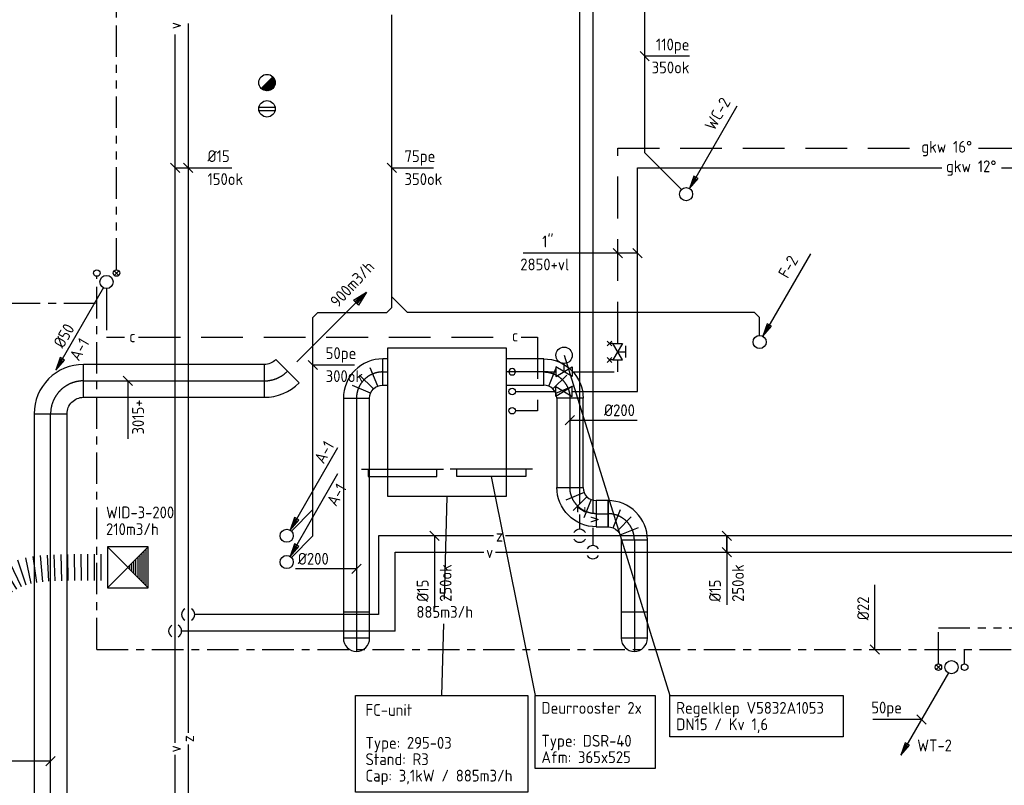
# Model space of a CAD drawing. Header units: millimetres. Extents: x 83336 to 140913, y 137697 to 176199.
# Tile 30 of 45: x 111068 to 118562, y 165000 to 170829. Entities that reach past the tile are written whole.
import ezdxf
from ezdxf.enums import TextEntityAlignment as Align

# ---------------------------------------------------------------- set-up
doc = ezdxf.new("R2010")
doc.units = ezdxf.units.MM
doc.header["$LTSCALE"] = 50
for name, pattern in [('CENTER2', [28.575, 19.05, -3.175, 3.175, -3.175]), ('DASHED2', [9.525, 6.35, -3.175]), ('HIDDEN', [9.525, 6.35, -3.175]), ('KOUDWATER', [8.4, 4.8, -1.2, 1.2, -1.2]), ('WARMWATER', [10.8, 4.8, -1.2, 1.2, -1.2, 1.2, -1.2])]:
    doc.linetypes.add(name, pattern=pattern)
doc.layers.get('0').update_dxf_attribs({"linetype": 'CONTINUOUS'})
for name, color, linetype in [('WL52----_PIJL', 2, 'CONTINUOUS'), ('WL520000_VWA', 4, 'CONTINUOUS'), ('WL531---_SYMBOOL', 2, 'CONTINUOUS'), ('WL5310--_KW', 2, 'KOUDWATER'), ('WL532---_SYMBOOL', 2, 'CONTINUOUS'), ('WL5320--_WW', 2, 'WARMWATER'), ('WL54----_SYMBOOL', 2, 'CONTINUOUS'), ('WL540000_V', 1, 'CONTINUOUS'), ('WL540000_Z', 1, 'CONTINUOUS'), ('WL5501--_GKW-A', 4, 'CONTINUOUS'), ('WL5501--_SYMBOOL', 2, 'CONTINUOUS'), ('WL5502--_GKW-R', 4, 'HIDDEN'), ('WL5623--_COND', 2, 'DASHED2'), ('WL5771--_T_FLEX-C', 2, 'CONTINUOUS'), ('WL5771--_T_KANAAL-C', 3, 'CONTINUOUS'), ('WL5771--_T_ORNAMENT-C', 2, 'CONTINUOUS'), ('WL5771--_T_PIJL', 1, 'CONTINUOUS'), ('WL5772--_R_ORNAMENT-C', 2, 'CONTINUOUS'), ('WL5773--_HARTLIJN', 1, 'CENTER2'), ('WM520---_MATEN-B', 1, 'CONTINUOUS'), ('WM530---_MATEN-B', 1, 'CONTINUOUS'), ('WM540---_MATEN-B', 1, 'CONTINUOUS'), ('WM560---_MATEN-B', 1, 'CONTINUOUS'), ('WM570---_T_MATEN-B', 1, 'CONTINUOUS'), ('WT52----_BIJSCHRIFT', 7, 'CONTINUOUS'), ('WT540---_CODE', 7, 'CONTINUOUS'), ('WT540000_CODE', 7, 'CONTINUOUS'), ('WT5501--_BIJSCHRIFT', 7, 'CONTINUOUS'), ('WT5771--_BIJSCHRIFT', 7, 'CONTINUOUS'), ('WT5772--_BIJSCHRIFT', 7, 'CONTINUOUS')]:
    doc.layers.add(name, color=color, linetype=linetype)
doc.styles.add('CV-BEMATEN', font='iso.shx')
doc.styles.add('LZ-MAATVOEREN', font='simplex.shx')
doc.styles.add('MAATVOERING', font='iso.shx')
doc.styles.add('NORCDE', font='isocp.shx')
doc.styles.add('NORDINED-W', font='ISOCP.SHX')
doc.styles.add('NORTXT', font='isocp.shx')
doc.styles.add('SA-BEMATEN', font='iso.shx')
doc.styles.add('Smalschuin', font='isocp.shx')

# ---------------------------------------------------------------- blocks, each defined once
blk = doc.blocks.new('SS52PY03')
for p, q in [((-6.985, -11.7348), (-7.493, -12.877801)), ((-7.366, -12.9286), (-6.6294, -11.938))]:
    blk.add_line(p, q)
blk.add_lwpolyline([(-0.4826, -0.8636), (-7.7216, -13.4112), (-6.4008, -11.887199), (-7.0612, -11.5062), (-7.7216, -13.4112)])
blk.add_circle((0, 0), 1)
blk = doc.blocks.new('MVLINE')
blk.add_line((35.4, -35.4), (-35.4, 35.4))
blk = doc.blocks.new('SS53TP06')
blk.add_circle((0, 0), 0.5)
blk = doc.blocks.new('SS53TP09')
for p, q in [((-0.3556, 0.3556), (0.3556, -0.3556)), ((0.3556, 0.3556), (-0.3556, -0.3556))]:
    blk.add_line(p, q)
blk.add_circle((0, 0), 0.5)
blk = doc.blocks.new('SS52PY02')
for points in [[(7.747, 13.4112), (0.508, 0.8636), (1.8288, 2.3876), (1.1684, 2.7686), (0.508, 0.8636)], [(1.2446, 2.54), (0.7366, 1.397)], [(0.8636, 1.3462), (1.6002, 2.3368)]]:
    blk.add_lwpolyline(points)
blk.add_circle((0, 0), 1)
blk = doc.blocks.new('BO1_WZ')
for start, end in [(30, 150), (210, 330)]:
    blk.add_arc((0, 0), 0.5, start, end)
at = {"invisible_edges": 15}
blk.add_3dface([(-0.01, 0.49), (-0.01, -0.49), (0.01, -0.49), (0.01, 0.49)], dxfattribs=at)
blk = doc.blocks.new('56_201')
blk.add_lwpolyline([(-2.5, -1.5), (-2.5, 1.5), (2.5, -1.5), (2.5, 1.5)], close=True)
blk = doc.blocks.new('56_203')
blk.add_lwpolyline([(-2.5, -1.5), (-2.5, 1.5), (2.5, -1.5), (2.5, 1.5)], close=True)
for points in [[(-1.75, 2.5), (1.75, 2.5)], [(0, 0), (0, 2.5)], [(-3.25, -1.75), (-1.75, -3.25)], [(-1.75, -1.75), (-3.25, -3.25)], [(-2.5, -1.5), (-2.5, -2.5)], [(3.25, -1.75), (1.75, -3.25)], [(1.75, -1.75), (3.25, -3.25)], [(2.5, -1.5), (2.5, -2.5)]]:
    blk.add_lwpolyline(points)
blk = doc.blocks.new('56_126')
blk.add_line((0, 0), (0, 2.5))
blk.add_lwpolyline([(-2.5, 1.5), (-2.5, -1.5), (2.5, 1.5), (2.5, -1.5)], close=True)
blk.add_circle((0, 5), 2.5)
at = {"color": 1, "style": 'CV-BEMATEN'}
blk.add_attdef('WZ_CODE', text='', height=2.5, dxfattribs=at).set_placement((0, 5), align=Align.MIDDLE)
blk = doc.blocks.new('KARO')
for p, q in [((1, 0.5), (0, 0.5)), ((0, -0.5), (1, -0.5))]:
    blk.add_line(p, q)
at = {"layer": 'WL5773--_HARTLIJN'}
blk.add_line((0, 0), (1, 0), dxfattribs=at)
blk = doc.blocks.new('OBO25000090H')
blk.add_lwpolyline([(125, -250, 0.414214), (-250, 125), (-250, -125, -0.414214), (-125, -250)], format="xyb", close=True)
at = {"invisible_edges": 15}
for points in [[(-228.3, -126.9), (-184.9, 119.3), (-250, 125), (-250, -125)], [(-207.2, -132.5), (-121.7, 102.4), (-184.9, 119.3), (-228.3, -126.9)], [(-187.5, -141.7), (-62.5, 74.8), (-121.7, 102.4), (-207.2, -132.5)], [(-169.7, -154.2), (-9, 37.3), (-62.5, 74.8), (-187.5, -141.7)], [(-154.2, -169.7), (37.3, -9), (-9, 37.3), (-169.7, -154.2)], [(-141.7, -187.5), (74.8, -62.5), (37.3, -9), (-154.2, -169.7)], [(-132.5, -207.2), (102.4, -121.7), (74.8, -62.5), (-141.7, -187.5)], [(-126.9, -228.3), (119.3, -184.9), (102.4, -121.7), (-132.5, -207.2)], [(-125, -250), (125, -250), (119.3, -184.9), (-126.9, -228.3)]]:
    blk.add_3dface(points, dxfattribs=at)
at = {"layer": 'WL5773--_HARTLIJN'}
blk.add_arc((-250, -250), 250, 0, 90, dxfattribs=at)
blk = doc.blocks.new('SS57PY08')
blk.add_line((0, 0), (-15, 0))
blk.add_lwpolyline([(-2.22, -0.52), (-2.22, 0.52), (0, 0)], close=True)
for points in [[(-2.22, 0.26), (0, 0)], [(-2.22, -0.26), (0, 0)]]:
    blk.add_lwpolyline(points)
at = {"color": 2, "style": 'MAATVOERING', "flags": 8}
blk.add_attdef('PIJL_BEN', (-10.55, 0.95), '', height=1, dxfattribs=at)
blk = doc.blocks.new('OBO25000045H')
blk.add_lwpolyline([(125, -103.6, 0.198912), (15.2, 161.6), (-161.6, -15.2, -0.198912), (-125, -103.6)], format="xyb", close=True)
at = {"invisible_edges": 15}
for points in [[(-154.2, -23.2), (37.3, 137.5), (15.2, 161.6), (-161.6, -15.2)], [(-147.6, -31.9), (57.2, 111.5), (37.3, 137.5), (-154.2, -23.2)], [(-141.7, -41.1), (74.8, 83.9), (57.2, 111.5), (-147.6, -31.9)], [(-136.7, -50.7), (89.9, 54.9), (74.8, 83.9), (-141.7, -41.1)], [(-132.5, -60.8), (102.4, 24.7), (89.9, 54.9), (-136.7, -50.7)], [(-129.3, -71.2), (112.2, -6.5), (102.4, 24.7), (-132.5, -60.8)], [(-126.9, -81.8), (119.3, -38.4), (112.2, -6.5), (-129.3, -71.2)], [(-125.5, -92.7), (123.6, -70.9), (119.3, -38.4), (-126.9, -81.8)], [(-125, -103.6), (125, -103.6), (123.6, -70.9), (-125.5, -92.7)]]:
    blk.add_3dface(points, dxfattribs=at)
at = {"layer": 'WL5773--_HARTLIJN'}
blk.add_arc((-250, -103.6), 250, 0, 45, dxfattribs=at)
blk = doc.blocks.new('orn_a_k525-55-55')
for points in [[(-312.5, 55), (312.5, 55)], [(-262.5, 55), (-262.5, 0), (262.5, 0), (262.5, 55)]]:
    blk.add_lwpolyline(points)
at = {"color": 2, "style": 'NORDINED-W'}
for tag, p, flags in [('ROS_TYPE', (344.2, 139.2), 8), ('ROS_M3H', (344.2, 129.2), 8), ('ROS_M3H_G', (344.2, 119.2), 8), ('ROS_ZIJDE', (344.2, 109.2), 9), ('ROS_STAT', (344.2, 99.2), 9)]:
    blk.add_attdef(tag, p, '', height=6.25, dxfattribs=dict(at, flags=flags))
blk = doc.blocks.new('*X255')
at = {"color": 0}
for p, q in [((0.25, -0.25), (0.25, 0.25)), ((0.3, -0.3), (0.3, 0.3)), ((0.35, -0.35), (0.35, 0.35)), ((0.4, -0.4), (0.4, 0.4)), ((0.45, -0.45), (0.45, 0.45)), ((0.05, -0.05), (0.05, 0.05)), ((0.1, -0.1), (0.1, 0.1)), ((0.15, -0.15), (0.15, 0.15)), ((0.2, -0.2), (0.2, 0.2))]:
    blk.add_line(p, q, dxfattribs=at)
blk = doc.blocks.new('orn_t_3')
for p, q in [((0.5, 0.5), (-0.5, -0.5)), ((0.5, -0.5), (-0.5, 0.5))]:
    blk.add_line(p, q)
blk.add_lwpolyline([(-0.5, 0.5), (-0.5, -0.5), (0.5, -0.5), (0.5, 0.5)], close=True)
at = {"rotation": 90}
blk.add_blockref('*X255', (0, 0), dxfattribs=at)
at = {"color": 1, "style": 'LZ-MAATVOEREN'}
for tag, p, flags in [('ROS_TYPE', (0.633, 0.683), 8), ('ROS_M3H', (0.633, 0.483), 8), ('ROS_M3H_G', (0.633, 0.283), 9), ('ROS_ZIJDE', (0.633, 0.083), 9), ('ROS_STAT', (0.633, -0.117), 9)]:
    blk.add_attdef(tag, p, '', height=0.125, dxfattribs=dict(at, flags=flags))
blk = doc.blocks.new('FLLINE200')
blk.add_line((0, -100), (0, 100))
blk = doc.blocks.new('OEX2000095900')
for p, rotation in [((550.2, 201.3), 181.439058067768), ((600.7, 202.3), 180.9150177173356), ((651.1, 202.9), 180.5659377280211), ((701.6, 203.3), 180.3366028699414), ((752, 203.6), 180.1908491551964), ((802.5, 203.7), 180.1044318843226), ((852.9, 203.8), 180.0607377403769), ((903.4, 203.8), 180.0607377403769), ((203.6, 147.6), 205.1052132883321), ((250.6, 166.1), 198.0367066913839), ((299.3, 179.1), 192.1449477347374), ((349, 187.8), 187.9729879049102), ((399.1, 193.5), 185.2111204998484), ((449.4, 197.3), 183.4083308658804), ((499.8, 199.7), 182.2243443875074), ((117.6, 95.3), 216.2115546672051), ((159.3, 123.5), 211.6429997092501), ((0, 0), 219.8481740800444), ((38.6, 32.4), 219.8481740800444), ((77.6, 64.5), 218.7398395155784)]:
    blk.add_blockref('FLLINE200', p, dxfattribs=dict(rotation=rotation))
blk = doc.blocks.new('*X13')
at = {"color": 0}
for p, q in [((-1.62, -1.9), (1.9, 1.62)), ((-1.46, -2.03), (2.03, 1.46)), ((-1.29, -2.14), (2.14, 1.29)), ((-1.11, -2.24), (2.24, 1.11)), ((-0.91, -2.33), (2.33, 0.91)), ((-0.7, -2.4), (2.4, 0.7)), ((-0.47, -2.45), (2.45, 0.47)), ((-0.23, -2.49), (2.49, 0.23)), ((0.05, -2.5), (2.5, -0.05)), ((0.35, -2.47), (2.47, -0.35)), ((0.72, -2.4), (2.4, -0.72)), ((1.2, -2.19), (2.19, -1.2))]:
    blk.add_line(p, q, dxfattribs=at)
blk = doc.blocks.new('SS54TP12')
blk.add_line((0.88, 0.88), (-0.88, -0.88))
blk.add_circle((0, 0), 1.25)
at = {"xscale": 0.5, "yscale": 0.5, "zscale": 0.5}
blk.add_blockref('*X13', (0, 0), dxfattribs=at)
blk = doc.blocks.new('SS54TP07')
for p, q in [((-1.22, 0.25), (1.22, 0.25)), ((-1.22, -0.25), (1.22, -0.25))]:
    blk.add_line(p, q)
blk.add_circle((0, 0), 1.25)
blk = doc.blocks.new('OBP2002000090H')
for p, q in [((-161.7, -107.6), (-104.3, 31)), ((-129.3, -129.3), (-23.2, -23.2)), ((-107.6, -161.7), (31, -104.3))]:
    blk.add_line(p, q)
blk.add_lwpolyline([(100, -200, 0.414214), (-200, 100), (-200, -100, -0.414214), (-100, -200)], format="xyb", close=True)
at = {"layer": 'WL5773--_HARTLIJN'}
blk.add_arc((-200, -200), 200, 0, 90, dxfattribs=at)
blk = doc.blocks.new('OBP2002000090ZH')
blk.add_lwpolyline([(-100, -200), (100, -200), (100, 0, 1), (-100, 0)], format="xyb", close=True)
at = {"layer": 'WL5773--_HARTLIJN'}
for points in [[(0, -200), (0, 100)], [(-100, 0), (100, 0)]]:
    blk.add_lwpolyline(points, dxfattribs=at)
blk = doc.blocks.new('OVF20000900VF')
blk.add_lwpolyline([(0, -100), (90, -100), (90, 100), (0, 100)], close=True)
at = {"layer": 'WL5773--_HARTLIJN'}
blk.add_line((0, 0), (90, 0), dxfattribs=at)

msp = doc.modelspace()

# ---------------------------------------------------------------- linework, layer by layer
at = {"layer": 'WL520000_VWA'}
for p, q in [((115825, 169815), (115825, 172120.55556)), ((113900, 168725), (113900, 170865)), ((113900, 168638), (113900, 168725)), ((113900, 168638), (113862, 168600)), ((113300, 166900), (113300, 168562)), ((113338, 168600), (113862, 168600)), ((116662, 168600), (114019, 168600)), ((116662, 168600), (116700, 168562)), ((116700, 168425), (116700, 168562))]:
    msp.add_line(p, q, dxfattribs=at)
at = {"layer": 'WL520000_VWA', "extrusion": (0, 0, -1)}
for p, q in [((115825, 169815), (116104.64466, 169535.35534)), ((113900, 168719), (114019, 168600)), ((113338, 168600), (113300, 168562)), ((113300, 167100), (113135.35534, 166935.35534)), ((113300, 166900), (113135.35534, 166735.35534))]:
    msp.add_line(p, q, dxfattribs=at)
at = {"layer": 'WL5310--_KW'}
for p, q in [((111654.37762, 166034.88548), (111654.37762, 168875)), ((108044.54359, 168669.88548), (111654.37762, 168669.88548)), ((111654.37762, 166034.88548), (119794.54359, 166034.88548))]:
    msp.add_line(p, q, dxfattribs=at)
at = {"layer": 'WL5320--_WW'}
for p, q in [((111804.37762, 168925), (111804.37762, 172300)), ((118060.65036, 165925), (118060.65036, 166200)), ((118060.65036, 166200), (119700, 166200)), ((118260.65036, 165925), (118260.65036, 166034.88548))]:
    msp.add_line(p, q, dxfattribs=at)
at = {"layer": 'WL540000_V'}
for p, q in [((115430, 172775), (115430, 167069.06217)), ((112250, 166675), (112250, 170715.27988)), ((115430, 166960.92295), (115430, 166825)), ((113925, 166175), (113925, 166775)), ((113925, 166775), (114600, 166775)), ((114690, 166775), (119950, 166775)), ((112250, 165322.77778), (112250, 166675)), ((113925, 166175), (112300, 166175)), ((112250, 163550), (112250, 165232.77778))]:
    msp.add_line(p, q, dxfattribs=at)
at = {"layer": 'WL540000_Z'}
for p, q in [((115330, 172775), (115330, 167145.3141)), ((112350, 170800.37899), (112350, 165400.55556)), ((115330, 167060.74374), (115330, 166950)), ((113800, 166900), (113800, 166300)), ((114675, 166900), (113800, 166900)), ((119950, 166900), (114765, 166900)), ((113800, 166300), (112400, 166300)), ((112350, 165310.55556), (112350, 163550))]:
    msp.add_line(p, q, dxfattribs=at)
at = {"layer": 'WL5501--_GKW-A'}
for p, q in [((115769.54359, 167998.88525), (115769.54359, 169699.88548)), ((115769.54359, 169699.88548), (118087.37963, 169699.88548)), ((118541.52591, 169699.88548), (121260.2207, 169699.88548)), ((114841.44788, 167998.88525), (115148.99038, 167998.88525)), ((115273.99038, 167998.88525), (115769.54359, 167998.88525))]:
    msp.add_line(p, q, dxfattribs=at)
at = {"layer": 'WL5502--_GKW-R'}
for p, q in [((115619.54359, 168363.88833), (115619.54359, 169849.88548)), ((115619.54359, 169849.88548), (117917.4821, 169849.88548)), ((118365.0945, 169849.88548), (121264.35809, 169849.88548)), ((115619.54359, 168148.88525), (115619.54359, 168238.88833)), ((115091.44788, 168148.88525), (114841.44788, 168148.88525)), ((115091.44788, 168148.88525), (115148.99038, 168148.88525)), ((115273.99038, 168148.88525), (115619.54359, 168148.88525))]:
    msp.add_line(p, q, dxfattribs=at)
at = {"layer": 'WL5623--_COND'}
for p, q in [((111728.54359, 168782.0359), (111728.54359, 168412.0359)), ((111728.54359, 168412.0359), (111864.84871, 168412.0359)), ((111972.96931, 168412.0359), (114754.15728, 168412.0359)), ((114883.71591, 168412.0359), (115008.54359, 168412.0359)), ((115008.54359, 168412.0359), (115008.54359, 167852.0359)), ((115008.54359, 167852.0359), (114841.14947, 167852.0359))]:
    msp.add_line(p, q, dxfattribs=at)
at = {"layer": 'WL5771--_T_ORNAMENT-C'}
msp.add_lwpolyline([(113869.54359, 168329.61611), (114769.54359, 168329.61611), (114769.54359, 167199.61611), (113869.54359, 167199.61611)], close=True, dxfattribs=at)
at = {"layer": 'WM520---_MATEN-B'}
for points in [[(116165.39725, 170550), (116140.39725, 170550), (115825, 170550)], [(113900, 169700), (113925, 169700), (114216.8043, 169700)], [(113300, 168200), (113325, 168200), (113616.8043, 168200)], [(117931.9082, 165502.15893), (117906.9082, 165502.15893), (117562.25223, 165502.15893)]]:
    msp.add_lwpolyline(points, dxfattribs=at)
at = {"layer": 'WM540---_MATEN-B'}
for points in [[(112250, 169700), (112425, 169700), (112683.47726, 169700)], [(114225, 166900), (114225, 166900), (114225, 166350)], [(116450, 166775), (116450, 166900), (116450, 166375)]]:
    msp.add_lwpolyline(points, dxfattribs=at)
at = {"layer": 'WM560---_MATEN-B'}
msp.add_lwpolyline([(117578.03106, 166034.88548), (117578.03106, 166184.88548), (117578.03106, 166526.93416)], dxfattribs=at)
at = {"layer": 'WM570---_T_MATEN-B'}
for points in [[(111890.15183, 168078.96228), (111890.15183, 167839.32475), (111890.15183, 167637.62542)], [(115256.35524, 167779.05632), (115464.77186, 167779.05632), (115766.80511, 167779.05632)], [(113631.1875, 166648.5192), (113470.13297, 166648.5192), (113168.09972, 166648.5192)], [(111302.90118, 165183.96953), (111063.26365, 165183.96953), (110776.9804, 165183.96953)]]:
    msp.add_lwpolyline(points, dxfattribs=at)
at = {"layer": 'WT5501--_BIJSCHRIFT', "color": 1}
msp.add_line((115211.49038, 168273.88525), (116015.31301, 165684.80303), dxfattribs=at)
msp.add_lwpolyline([(116015.31301, 165684.80303), (117335.53647, 165684.80303), (117335.53647, 165370.62274), (116015.31301, 165370.62274)], close=True, dxfattribs=at)
at = {"layer": 'WT5771--_BIJSCHRIFT', "color": 1}
for p, q in [((114319.54359, 167199.61611), (114298.54713, 166416.62333)), ((114293.56206, 166230.72186), (114278.92288, 165684.80303))]:
    msp.add_line(p, q, dxfattribs=at)
msp.add_lwpolyline([(115769.54359, 169050.43661), (115769.54359, 169050.43661), (114900.47508, 169050.43661)], dxfattribs=at)
msp.add_lwpolyline([(113622.80784, 165684.80303), (114935.03793, 165684.80303), (114935.03793, 164948.2573), (113622.80784, 164948.2573)], close=True, dxfattribs=at)
at = {"layer": 'WT5772--_BIJSCHRIFT', "color": 1}
msp.add_line((114657.66162, 167352.14949), (114990.64526, 165684.80303), dxfattribs=at)
msp.add_lwpolyline([(114990.64526, 165684.80303), (115903.65823, 165684.80303), (115903.65823, 165127.34459), (114990.64526, 165127.34459)], close=True, dxfattribs=at)

# ---------------------------------------------------------------- block references
at = {"layer": 'WL52----_PIJL', "xscale": 50, "yscale": 50, "zscale": 50}
for name, p in [('SS52PY02', (116140, 169500)), ('SS52PY02', (116700, 168375)), ('SS52PY03', (111728.54359, 168832.0359)), ('SS52PY02', (113100, 166900)), ('SS52PY02', (113100, 166700)), ('SS52PY02', (113100, 166700)), ('SS52PY03', (118160.65036, 165900))]:
    msp.add_blockref(name, p, dxfattribs=at)
at = {"layer": 'WL531---_SYMBOOL', "xscale": 50, "yscale": 50, "zscale": 50}
msp.add_blockref('SS53TP06', (111654.37762, 168900), dxfattribs=at)
at = {"layer": 'WL531---_SYMBOOL', "xscale": 50, "yscale": 50, "zscale": 50, "rotation": 180}
msp.add_blockref('SS53TP06', (118260.65036, 165900), dxfattribs=at)
at = {"layer": 'WL532---_SYMBOOL', "xscale": 50, "yscale": 50, "zscale": 50}
msp.add_blockref('SS53TP09', (111804.37762, 168900), dxfattribs=at)
at = {"layer": 'WL532---_SYMBOOL', "xscale": 50, "yscale": 50, "zscale": 50, "rotation": 180}
msp.add_blockref('SS53TP09', (118060.65036, 165900), dxfattribs=at)
at = {"layer": 'WL54----_SYMBOOL', "xscale": 50, "yscale": 50, "zscale": 50}
for name, p in [('SS54TP12', (112950, 170350)), ('SS54TP07', (112950, 170150))]:
    msp.add_blockref(name, p, dxfattribs=at)
at = {"layer": 'WL540000_V', "xscale": 100, "yscale": 100, "zscale": 100, "rotation": 90}
msp.add_blockref('BO1_WZ', (112250, 166175), dxfattribs=at)
at = {"layer": 'WL540000_Z', "xscale": 100, "yscale": 100, "zscale": 100}
for p in [(115330, 166900), (115430, 166775)]:
    msp.add_blockref('BO1_WZ', p, dxfattribs=at)
at = {"layer": 'WL540000_Z', "xscale": 100, "yscale": 100, "zscale": 100, "rotation": 270}
msp.add_blockref('BO1_WZ', (112350, 166300), dxfattribs=at)
at = {"layer": 'WL5501--_SYMBOOL', "rotation": 270}
for name, p, xscale, yscale, zscale in [('56_203', (115619.54359, 168301.38833), -25, 25, 25), ('SS53TP06', (114816.44788, 168148.88525), -50, 50, 50), ('SS53TP06', (114816.44788, 167998.88525), 50, 50, 50), ('SS53TP06', (114816.44788, 167852.0359), 50, 50, 50)]:
    msp.add_blockref(name, p, dxfattribs=dict(at, xscale=xscale, yscale=yscale, zscale=zscale))
at = {"layer": 'WL5501--_SYMBOOL', "yscale": 25, "zscale": 25}
for name, p, xscale in [('56_126', (115211.49038, 168148.88525), 25), ('56_201', (115211.49038, 167998.88525), -25)]:
    msp.add_blockref(name, p, dxfattribs=dict(at, xscale=xscale))
at = {"layer": 'WL5771--_T_FLEX-C'}
msp.add_blockref('OEX2000095900', (110832.39392, 166456.07589), dxfattribs=at)
at = {"layer": 'WL5771--_T_KANAAL-C'}
for name, p, rotation in [('OBO25000090H', (111302.90118, 168078.96228), 90), ('OBO25000045H', (113032.21452, 168078.96228), 270), ('OBP2002000090H', (113631.1875, 168146.93489), 90), ('OBP2002000090ZH', (113631.1875, 166119.30466), 180), ('OBP2002000090ZH', (115746.35524, 166119.30466), 180)]:
    msp.add_blockref(name, p, dxfattribs=dict(at, rotation=rotation))
for p, xscale, yscale, zscale in [((111552.90118, 168078.96228), 1375.759956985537, 250, 250), ((113831.1875, 168146.93489), 38.3560869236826, 200, 200)]:
    msp.add_blockref('KARO', p, dxfattribs=dict(at, xscale=xscale, yscale=yscale, zscale=zscale))
for p, xscale, yscale, zscale, rotation in [((115056.35524, 168146.93489), 286.811651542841, 200, 200, 180), ((113631.1875, 167946.93489), 1627.630226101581, 200, 200, 270), ((115256.35524, 167946.93489), 679.0134368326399, 200, 200, 270), ((111302.90118, 164669.88548), 3159.076801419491, 250, 250, 90), ((115746.35524, 166867.92145), 548.6167892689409, 200, 200, 270)]:
    msp.add_blockref('KARO', p, dxfattribs=dict(at, xscale=xscale, yscale=yscale, zscale=zscale, rotation=rotation))
at = {"layer": 'WL5771--_T_KANAAL-C', "xscale": -1}
for p, rotation in [((115256.35524, 168146.93489), 270), ((115256.35524, 167067.92145), 90)]:
    msp.add_blockref('OBP2002000090H', p, dxfattribs=dict(at, rotation=rotation))
at = {"layer": 'WL5771--_T_KANAAL-C'}
for name, p in [('OVF20000900VF', (115456.35524, 167067.92145)), ('OBP2002000090H', (115746.35524, 167067.92145))]:
    msp.add_blockref(name, p, dxfattribs=at)
at = {"layer": 'WL5771--_T_ORNAMENT-C', "xscale": 310, "yscale": 310, "rotation": 270}
msp.add_blockref('orn_t_3', (111890.79359, 166659.88548), dxfattribs=at)
at = {"layer": 'WL5771--_T_PIJL', "xscale": 49.99999999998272, "yscale": 49.99999999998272, "zscale": 49.99999999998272, "rotation": 45}
msp.add_blockref('SS57PY08', (113706.47859, 168753.22635), dxfattribs=at)
at = {"layer": 'WL5772--_R_ORNAMENT-C'}
msp.add_blockref('orn_a_k525-55-55', (113981.42556, 167352.14949), dxfattribs=at)
at = {"layer": 'WL5772--_R_ORNAMENT-C', "xscale": -1}
msp.add_blockref('orn_a_k525-55-55', (114657.66162, 167352.14949), dxfattribs=at)
at = {"layer": 'WM520---_MATEN-B'}
for p in [(115825, 170550), (113900, 169700), (113300, 168200), (117931.9082, 165502.15893)]:
    msp.add_blockref('MVLINE', p, dxfattribs=at)
at = {"layer": 'WM540---_MATEN-B'}
for p in [(112250, 169700), (112350, 169700), (114225, 166900), (116450, 166900), (116450, 166775)]:
    msp.add_blockref('MVLINE', p, dxfattribs=at)
at = {"layer": 'WM560---_MATEN-B'}
msp.add_blockref('MVLINE', (117578.03106, 166034.88548), dxfattribs=at)
at = {"layer": 'WM570---_T_MATEN-B'}
for p, rotation in [((111890.15183, 168078.96228), 180), ((115256.35524, 167779.05632), 90), ((113631.1875, 166648.5192), 90), ((111302.90118, 165183.96953), 90)]:
    msp.add_blockref('MVLINE', p, dxfattribs=dict(at, rotation=rotation))
at = {"layer": 'WT5771--_BIJSCHRIFT', "color": 1}
for p in [(115619.54359, 169050.43661), (115769.54359, 169050.43661), (115769.54359, 169050.43661)]:
    msp.add_blockref('MVLINE', p, dxfattribs=at)

# ---------------------------------------------------------------- texts
at = {"layer": 'WM520---_MATEN-B', "color": 1, "style": 'MAATVOERING'}
for s, p in [('110pe', (116165.81801, 170595)), ('350ok', (116165.81801, 170420)), ('50pe', (117782.92091, 165547.15893))]:
    msp.add_text(s, height=90, dxfattribs=at).set_placement(p, align=Align.RIGHT)
at = {"layer": 'WM520---_MATEN-B', "style": 'MAATVOERING'}
for s, rotation, p in [('WC-2', 60, (116315, 170000)), ('900m3/h', 47.011240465, (113454.65494, 168662.06748)), ('F-2', 60, (116875, 168875)), ('%%C50', 60, (111358.21673, 168343.05169)), ('A-1', 60, (111478.83597, 168246.60211)), ('A-1', 60, (113342.41552, 167463.62367)), ('A-1', 60, (113437.24738, 167139.45498))]:
    msp.add_text(s, height=90, rotation=rotation, dxfattribs=at).set_placement(p, align=Align.MIDDLE_LEFT)
at = {"layer": 'WM520---_MATEN-B', "color": 1, "style": 'MAATVOERING'}
for s, p in [('75pe', (113997, 169745)), ('350ok', (113997, 169570)), ('50pe', (113397, 168245)), ('300ok', (113397, 168070))]:
    msp.add_text(s, height=90, dxfattribs=at).set_placement(p)
at = {"layer": 'WM530---_MATEN-B', "style": 'MAATVOERING'}
for p in [(111901.37762, 168372.8047), (114813.95933, 168378.76121)]:
    msp.add_text('c', height=90, dxfattribs=at).set_placement(p)
at = {"layer": 'WM540---_MATEN-B', "color": 1, "style": 'MAATVOERING'}
for s, p in [('%%c15', (112497, 169745)), ('150ok', (112497, 169570))]:
    msp.add_text(s, height=90, dxfattribs=at).set_placement(p)
for s, p in [('1"', (115131.1985, 169095.43661)), ('2850+vl', (115250.60217, 168920.43661))]:
    msp.add_text(s, height=90, dxfattribs=at).set_placement(p, align=Align.RIGHT)
for s, p in [('250ok', (114355, 166397)), ('250ok', (116580, 166397)), ('%%c15', (114180, 166397)), ('%%c15', (116405, 166397))]:
    msp.add_text(s, height=90, rotation=90, dxfattribs=at).set_placement(p)
at = {"layer": 'WM560---_MATEN-B', "color": 1, "style": 'MAATVOERING'}
msp.add_text('%%C22', height=90, rotation=90, dxfattribs=at).set_placement((117533.03106, 166256.88548))
at = {"layer": 'WM570---_T_MATEN-B', "color": 1, "style": 'NORTXT'}
msp.add_text('3015+', height=90, rotation=90, dxfattribs=at).set_placement((112013.57544, 167937.6466), align=Align.RIGHT)
msp.add_text('%%c200', height=90, dxfattribs=at).set_placement((115514.77186, 167810.30632))
msp.add_text('%%c200', height=90, dxfattribs=at).set_placement((113420.13297, 166679.7692), align=Align.RIGHT)
at = {"layer": 'WT52----_BIJSCHRIFT', "color": 1, "style": 'MAATVOERING'}
msp.add_text('WT-2', height=90, dxfattribs=at).set_placement((117899.60529, 165303.93525), align=Align.MIDDLE_LEFT)
at = {"layer": 'WT540---_CODE', "color": 1, "style": 'SA-BEMATEN'}
for s, p in [('z', (115328.94932, 167098.82693)), ('v', (115430.80764, 167023.82693)), ('z', (112350, 165355.55556)), ('v', (112250, 165277.77778))]:
    msp.add_text(s, height=90, rotation=90, dxfattribs=at).set_placement(p, align=Align.MIDDLE)
for s, p in [('z', (114720, 166900)), ('v', (114645, 166775))]:
    msp.add_text(s, height=90, dxfattribs=at).set_placement(p, align=Align.MIDDLE)
at = {"layer": 'WT540000_CODE', "color": 1, "style": 'NORCDE'}
msp.add_text('v', height=90, rotation=90, dxfattribs=at).set_placement((112250, 170783.27988), align=Align.MIDDLE)
at = {"layer": 'WT5501--_BIJSCHRIFT', "color": 1, "style": 'Smalschuin'}
for s, p in [('Regelklep V5832A1053', (116065.12351, 165589.86252)), ('DN15 / Kv 1,6', (116065.12351, 165464.86252))]:
    msp.add_text(s, height=90, dxfattribs=at).set_placement(p, align=Align.MIDDLE_LEFT)
at = {"layer": 'WT5771--_BIJSCHRIFT', "color": 1}
for s, style, p in [('gkw 16%%D', 'Smalschuin', (117930.58847, 169861.29415)), ('gkw 12%%D', 'Smalschuin', (118118.90469, 169712.40276)), ('WID-3-200', 'MAATVOERING', (111724.62546, 167077.89507)), ('210m3/h', 'MAATVOERING', (111724.62546, 166950.33121)), ('885m3/h', 'Smalschuin', (114087.27652, 166320.12966)), ('FC-unit', 'Smalschuin', (113699.9059, 165573.82444)), ('Type: 295-03', 'Smalschuin', (113699.9059, 165323.82444)), ('Stand: R3', 'Smalschuin', (113699.9059, 165198.82444)), ('Cap: 3,1kW / 885m3/h', 'Smalschuin', (113699.9059, 165073.82444))]:
    msp.add_text(s, height=90, dxfattribs=dict(at, style=style)).set_placement(p, align=Align.MIDDLE_LEFT)
at = {"layer": 'WT5772--_BIJSCHRIFT', "color": 1, "style": 'Smalschuin'}
for s, p in [('Deurrooster 2x', (115038.83716, 165589.4787)), ('Type: DSR-40', (115038.83716, 165339.4787)), ('Afm: 365x525', (115038.83716, 165214.4787))]:
    msp.add_text(s, height=90, dxfattribs=at).set_placement(p, align=Align.MIDDLE_LEFT)

doc.saveas('drawing.dxf')
